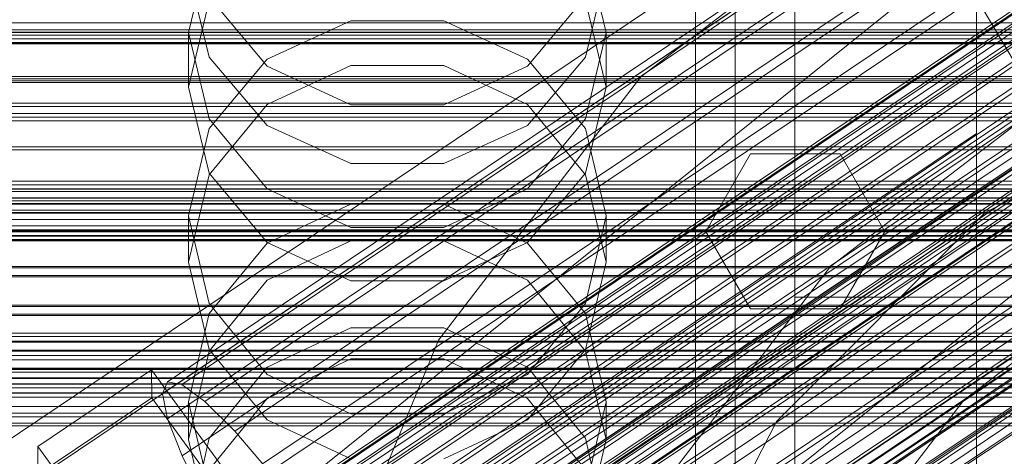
# Model space of a CAD drawing. Header units: millimetres. Extents: x -2233 to 65662, y -50530 to 6847.
# Tile 143 of 256: x 132 to 231, y -34198 to -34154. Entities that reach past the tile are written whole.
import ezdxf

# ---------------------------------------------------------------- set-up
doc = ezdxf.new("R2010")
doc.units = ezdxf.units.MM
for name, color, linetype, lineweight in [('COTAS_O', 1, 'Continuous', 0), ('COTAS_P', 1, 'Continuous', 0), ('frontal_briquetadora', 7, 'Continuous', 0), ('frontal_C01', 7, 'Continuous', 0), ('frontal_C02', 7, 'Continuous', 0), ('frontal_C03', 7, 'Continuous', 0), ('frontal_mezcladora', 7, 'Continuous', 0)]:
    doc.layers.add(name, color=color, linetype=linetype, lineweight=lineweight)
doc.dimstyles.new('R19_100', dxfattribs={"dimtxt": 250, "dimasz": 150, "dimexe": 150, "dimexo": 80, "dimgap": 100, "dimtad": 1, "dimtih": 1, "dimtoh": 1, "dimdsep": 46, "dimcen": 0.09, "dimadec": 0, "dimazin": 0, "dimtfac": 1, "dimtdec": 4, "dimtofl": 0, "dimtmove": 0, "dimatfit": 3, "dimfxl": 1, "dimtolj": 1, "dimtzin": 0, "dimarcsym": 0})

# ---------------------------------------------------------------- blocks, each defined once
blk = doc.blocks.new('DIM_R32_39')
at = {"layer": 'COTAS_O'}
for p, q in [((-1725, -33700), (-1575, -33655)), ((1725, -33700), (1575, -33655)), ((-1725, -34400), (-1725, -33700)), ((-1725, -33700), (1725, -33700)), ((-1725, -33700), (-1575, -33745)), ((1725, -33700), (1575, -33745)), ((1725, -34400), (1725, -33700))]:
    blk.add_line(p, q, dxfattribs=at)
blk.add_text('3450 O', height=250, dxfattribs=at).set_placement((0, -33600))
blk = doc.blocks.new('DIM_R32_40')
at = {"layer": 'COTAS_P'}
for p, q in [((-150, -32200), (550, -32200)), ((550, -32200), (505, -32350)), ((550, -34800), (550, -32200)), ((550, -32200), (595, -32350)), ((550, -34800), (505, -34650)), ((550, -34800), (595, -34650)), ((-150, -34800), (550, -34800))]:
    blk.add_line(p, q, dxfattribs=at)
blk.add_text('2600 P', height=250, rotation=90, dxfattribs=at).set_placement((450, -33500))
blk = doc.blocks.new('DIM_R32_43')
at = {"layer": 'COTAS_O'}
for p, q in [((-650, -34200), (-500, -34155)), ((650, -34200), (500, -34155)), ((-650, -34900), (-650, -34200)), ((-650, -34200), (650, -34200)), ((-650, -34200), (-500, -34245)), ((650, -34200), (500, -34245)), ((650, -34900), (650, -34200))]:
    blk.add_line(p, q, dxfattribs=at)
blk.add_text('1300 O', height=250, dxfattribs=at).set_placement((0, -34100))

msp = doc.modelspace()

# ---------------------------------------------------------------- linework, layer by layer
at = {"layer": 'frontal_briquetadora'}
for p, q in [((210, -34260), (210, -33820)), ((210, -34680), (210, -33820)), ((210, -34060), (210, -34490)), ((210, -34060), (210, -34260)), ((210, -34060), (210, -34305)), ((210, -34496), (210, -34060)), ((200, -34275), (200, -34100)), ((204, -34275), (204, -34100)), ((200, -34138.187), (200, -34156.982)), ((200, -34157.575), (200, -34138.77)), ((200, -34158.168), (200, -34139.352)), ((151.08, -34146.366), (149, -34155.01)), ((191, -34155.01), (188.92, -34146.366)), ((149, -34148.919), (151.08, -34157.498)), ((188.92, -34157.498), (191, -34148.919)), ((149, -34160.516), (151.08, -34151.841)), ((156.906, -34158.429), (151.08, -34151.47)), ((188.92, -34151.47), (183.094, -34158.429)), ((188.92, -34151.841), (191, -34160.516)), ((200, -34154.722), (200, -34151.031)), ((200, -34154.799), (200, -34151.121)), ((200, -34156.491), (200, -34151.864)), ((200, -34156.563), (200, -34151.949)), ((165.326, -34153.841), (156.906, -34157.708)), ((174.674, -34153.841), (165.326, -34153.841)), ((183.094, -34157.708), (174.674, -34153.841)), ((200, -34152.993), (200, -34158.546)), ((200, -34153.073), (200, -34158.612)), ((200, -34161.359), (200, -34154.722)), ((200, -34161.423), (200, -34154.799)), ((149, -34160.516), (149, -34155.01)), ((149, -34155.01), (151.08, -34163.717)), ((188.92, -34163.717), (191, -34155.01)), ((191, -34160.516), (191, -34155.01)), ((200, -34164.021), (200, -34156.491)), ((200, -34164.08), (200, -34156.563)), ((151.08, -34157.498), (156.907, -34164.378)), ((156.906, -34157.708), (151.08, -34164.704)), ((183.093, -34164.378), (188.92, -34157.498)), ((188.92, -34164.704), (183.094, -34157.708)), ((200, -34156.982), (200, -34176.08)), ((200, -34176.682), (200, -34157.575)), ((165.326, -34162.312), (156.906, -34158.429)), ((156.907, -34162.278), (165.327, -34158.361)), ((165.327, -34158.361), (174.673, -34158.361)), ((174.673, -34158.361), (183.093, -34162.278)), ((183.094, -34158.429), (174.674, -34162.312)), ((200, -34177.283), (200, -34158.168)), ((200, -34158.546), (200, -34166.95)), ((200, -34158.612), (200, -34167.004)), ((151.08, -34169.191), (149, -34160.516)), ((191, -34160.516), (188.92, -34169.191)), ((200, -34170.778), (200, -34161.359)), ((200, -34170.831), (200, -34161.423)), ((151.08, -34169.336), (156.907, -34162.278)), ((174.674, -34162.312), (165.326, -34162.312)), ((183.093, -34162.278), (188.92, -34169.336)), ((151.08, -34163.717), (156.906, -34170.746)), ((183.094, -34170.746), (188.92, -34163.717)), ((151.08, -34164.704), (149, -34173.478)), ((156.907, -34164.378), (165.327, -34168.196)), ((174.673, -34168.196), (183.093, -34164.378)), ((191, -34173.478), (188.92, -34164.704)), ((200, -34174.268), (200, -34164.021)), ((200, -34174.315), (200, -34164.08)), ((200, -34166.95), (200, -34178)), ((200, -34167.004), (200, -34178.042)), ((165.327, -34168.196), (174.673, -34168.196)), ((149, -34178.137), (151.08, -34169.336)), ((156.907, -34176.147), (151.08, -34169.191)), ((188.92, -34169.191), (183.093, -34176.147)), ((188.92, -34169.336), (191, -34178.137)), ((156.906, -34170.746), (165.326, -34174.665)), ((174.674, -34174.665), (183.094, -34170.746)), ((200, -34182.75), (200, -34170.778)), ((200, -34182.792), (200, -34170.831)), ((156.906, -34176.216), (165.326, -34172.292)), ((165.326, -34172.292), (174.674, -34172.292)), ((174.674, -34172.292), (183.094, -34176.216)), ((151.08, -34182.307), (149, -34173.478)), ((149, -34178.137), (149, -34173.478)), ((191, -34173.478), (188.92, -34182.308)), ((191, -34178.137), (191, -34173.478)), ((210, -34174.625), (210, -34172.888)), ((210, -34176.894), (210, -34173.435)), ((165.326, -34174.665), (174.674, -34174.665)), ((200, -34186.982), (200, -34174.268)), ((200, -34187.019), (200, -34174.315)), ((210, -34177.757), (210, -34174.625)), ((151.08, -34183.307), (156.906, -34176.216)), ((165.327, -34175.979), (156.907, -34179.943)), ((165.327, -34180.008), (156.907, -34176.147)), ((174.673, -34175.979), (165.327, -34175.979)), ((183.093, -34179.943), (174.673, -34175.979)), ((183.093, -34176.147), (174.673, -34180.008)), ((183.094, -34176.216), (188.92, -34183.307)), ((200, -34176.08), (200, -34195.432)), ((200, -34196.041), (200, -34176.682)), ((200, -34196.649), (200, -34177.283)), ((200, -34179.373), (200, -34177.5)), ((200, -34178.555), (200, -34177.617)), ((200, -34177.617), (200, -34180.422)), ((210, -34183.693), (210, -34176.894)), ((149, -34178.137), (151.08, -34186.938)), ((188.92, -34186.938), (191, -34178.137)), ((200, -34178), (200, -34191.425)), ((200, -34178.042), (200, -34191.457)), ((200, -34183.199), (200, -34178.555)), ((210, -34181.662), (210, -34177.757)), ((200, -34184.922), (200, -34179.373)), ((156.907, -34179.943), (151.08, -34187.085)), ((174.673, -34180.008), (165.327, -34180.008)), ((188.92, -34187.085), (183.093, -34179.943)), ((200, -34180.422), (200, -34186.861)), ((210, -34181.662), (452, -34181.662)), ((210, -34181.662), (210, -34185.567)), ((156.906, -34189.426), (151.08, -34182.307)), ((188.92, -34182.308), (183.094, -34189.426)), ((149, -34192.191), (151.08, -34183.307)), ((188.92, -34183.307), (191, -34192.191)), ((200, -34196.98), (200, -34182.75)), ((200, -34197.013), (200, -34182.792)), ((200, -34191.371), (200, -34183.199)), ((210, -34193.602), (210, -34183.693)), ((165.326, -34184.734), (156.906, -34188.689)), ((174.674, -34184.734), (165.326, -34184.734)), ((183.094, -34188.689), (174.674, -34184.734)), ((200, -34193.932), (200, -34184.922)), ((210, -34185.567), (210, -34188.698)), ((151.08, -34187.085), (149, -34195.992)), ((151.08, -34186.938), (156.907, -34193.996)), ((183.093, -34193.996), (188.92, -34186.938)), ((191, -34195.992), (188.92, -34187.085)), ((200, -34186.861), (200, -34196.687)), ((200, -34201.85), (200, -34186.982)), ((200, -34201.878), (200, -34187.019)), ((156.907, -34191.85), (165.327, -34187.86)), ((165.327, -34187.86), (174.673, -34187.86)), ((174.673, -34187.86), (183.093, -34191.85)), ((156.906, -34188.689), (151.08, -34195.834)), ((165.326, -34193.392), (156.906, -34189.426)), ((183.094, -34189.426), (174.674, -34193.392)), ((188.92, -34195.834), (183.094, -34188.689)), ((210, -34188.698), (210, -34190.436)), ((200, -34202.757), (200, -34191.371)), ((200, -34191.425), (200, -34206.897)), ((200, -34191.457), (200, -34206.92)), ((151.08, -34201.121), (149, -34192.191)), ((149, -34195.992), (149, -34192.191)), ((151.08, -34199.039), (156.907, -34191.85)), ((183.093, -34191.85), (188.92, -34199.039)), ((191, -34192.191), (188.92, -34201.121)), ((191, -34195.992), (191, -34192.191)), ((174.674, -34193.392), (165.326, -34193.392)), ((156.907, -34193.996), (165.327, -34197.913)), ((174.673, -34197.913), (183.093, -34193.996)), ((200, -34206.057), (200, -34193.932)), ((210, -34206.283), (210, -34193.602)), ((200, -34195.432), (200, -34214.989)), ((151.08, -34195.834), (149, -34204.781)), ((149, -34195.992), (151.08, -34204.898)), ((191, -34204.781), (188.92, -34195.834)), ((188.92, -34204.898), (191, -34195.992)), ((200, -34215.602), (200, -34196.041)), ((200, -34216.216), (200, -34196.649)), ((200, -34196.687), (200, -34209.523)), ((200, -34213.121), (200, -34196.98)), ((200, -34213.146), (200, -34197.013))]:
    msp.add_line(p, q, dxfattribs=at)
at = {"layer": 'frontal_C01'}
for p, q in [((146.872, -34190.195), (331.181, -34066.326)), ((148.32, -34190.459), (332.629, -34066.59)), ((146.383, -34191.37), (330.692, -34067.501)), ((150.629, -34192.146), (334.938, -34068.277)), ((141.045, -34214.165), (354.844, -34070.476)), ((141.218, -34213.748), (355.017, -34070.06)), ((141.731, -34213.842), (355.53, -34070.154)), ((146.887, -34193.906), (331.197, -34070.037)), ((141.224, -34215.063), (355.022, -34071.375)), ((142.549, -34214.439), (356.348, -34070.751)), ((153.641, -34195.139), (337.95, -34071.27)), ((143.617, -34215.5), (357.415, -34071.812)), ((141.742, -34216.382), (355.541, -34072.694)), ((144.861, -34216.952), (358.659, -34073.263)), ((142.565, -34218.032), (356.363, -34074.344)), ((148.35, -34197.629), (332.659, -34073.759)), ((359.995, -34075.007), (146.196, -34218.695)), ((157.152, -34199.236), (341.461, -34075.367)), ((143.635, -34219.9), (357.434, -34076.212)), ((147.533, -34220.612), (361.332, -34076.924)), ((144.881, -34221.859), (358.68, -34078.171)), ((150.672, -34202.285), (334.981, -34078.415)), ((148.779, -34222.571), (362.578, -34078.883)), ((146.218, -34223.776), (360.017, -34080.087)), ((345.231, -34080.288), (160.922, -34204.157)), ((149.85, -34224.439), (363.648, -34080.751)), ((147.554, -34225.519), (361.352, -34081.831)), ((150.672, -34226.089), (364.471, -34082.401)), ((148.798, -34226.971), (362.596, -34083.283)), ((149.865, -34228.032), (363.664, -34084.343)), ((151.191, -34227.408), (364.989, -34083.72)), ((153.694, -34207.557), (338.003, -34083.688)), ((150.683, -34228.629), (364.482, -34084.941)), ((151.196, -34228.723), (364.995, -34085.035)), ((151.369, -34228.306), (365.168, -34084.618)), ((164.693, -34209.566), (349.002, -34085.697)), ((157.211, -34213.086), (341.52, -34089.217)), ((168.21, -34215.095), (352.519, -34091.226)), ((160.982, -34218.495), (345.291, -34094.626)), ((171.232, -34220.367), (355.541, -34096.498)), ((164.752, -34223.416), (349.061, -34099.547)), ((173.554, -34225.023), (357.863, -34101.154)), ((168.263, -34227.513), (352.572, -34103.643)), ((175.016, -34228.746), (359.326, -34104.877)), ((171.275, -34230.506), (355.584, -34106.637)), ((173.584, -34232.193), (357.893, -34108.323)), ((175.521, -34231.282), (359.83, -34107.412)), ((175.032, -34232.457), (359.341, -34108.588)), ((228.298, -34130.544), (130, -34196.607)), ((228.298, -34405.548), (228.298, -34130.544)), ((130, -34202.366), (228.298, -34136.303)), ((228.298, -34136.303), (228.298, -34411.307)), ((-311.15, -34155.294), (311.15, -34155.294)), ((-311.15, -34156.168), (311.15, -34156.168)), ((-311.15, -34159.457), (311.15, -34159.457)), ((-311.15, -34160.075), (311.15, -34160.075)), ((-311.15, -34162.143), (311.15, -34162.143)), ((-311.15, -34162.463), (311.15, -34162.463)), ((-311.15, -34163.168), (311.15, -34163.168)), ((133.809, -34196.688), (145.277, -34188.98)), ((145.277, -34188.98), (145.289, -34191.803)), ((145.277, -34188.98), (172.809, -34226.692)), ((146.383, -34191.37), (146.872, -34190.195)), ((146.872, -34190.195), (148.32, -34190.459)), ((148.32, -34190.459), (150.629, -34192.146)), ((146.887, -34193.906), (146.383, -34191.37)), ((145.289, -34191.803), (133.821, -34199.51)), ((172.821, -34229.514), (145.289, -34191.803)), ((150.629, -34192.146), (153.641, -34195.139)), ((148.35, -34197.629), (146.887, -34193.906)), ((153.641, -34195.139), (157.152, -34199.236)), ((133.821, -34199.51), (133.809, -34196.688)), ((161.341, -34234.399), (133.809, -34196.688)), ((150.672, -34202.285), (148.35, -34197.629))]:
    msp.add_line(p, q, dxfattribs=at)
at = {"layer": 'frontal_C02'}
for p, q in [((228.298, -34165.201), (228.298, -33874.707)), ((228.298, -33880.437), (228.298, -34170.932)), ((413.642, -34465.236), (153.642, -34025.236)), ((146.872, -34224.444), (331.181, -34101.19)), ((148.32, -34224.602), (332.629, -34101.347)), ((146.383, -34225.727), (330.692, -34102.473)), ((150.629, -34226.19), (334.938, -34102.935)), ((141.218, -34247.953), (355.017, -34104.978)), ((141.731, -34248.009), (355.53, -34105.034)), ((146.887, -34228.363), (331.197, -34105.109)), ((141.045, -34248.408), (354.844, -34105.432)), ((141.224, -34249.342), (355.022, -34106.366)), ((142.549, -34248.572), (356.348, -34105.596)), ((153.641, -34229.099), (337.95, -34105.844)), ((143.617, -34249.602), (357.415, -34106.627)), ((141.742, -34250.692), (355.541, -34107.716)), ((144.861, -34251.031), (358.659, -34108.056)), ((148.35, -34232.173), (332.659, -34108.918)), ((142.565, -34252.365), (356.363, -34109.39)), ((359.995, -34109.785), (146.196, -34252.761)), ((157.152, -34233.131), (341.461, -34109.877)), ((143.635, -34254.249), (357.434, -34111.273)), ((150.672, -34236.896), (334.981, -34113.641)), ((345.231, -34114.758), (160.922, -34238.012)), ((153.694, -34242.211), (338.003, -34118.957)), ((228.298, -34165.201), (130, -34230.937)), ((228.298, -34455.696), (228.298, -34165.201)), ((228.298, -34165.201), (228.298, -34170.932)), ((130, -34236.667), (228.298, -34170.932)), ((228.298, -34170.932), (228.298, -34461.426))]:
    msp.add_line(p, q, dxfattribs=at)
at = {"layer": 'frontal_C03'}
for p, q in [((-1424.399, -35474.583), (1405.601, -33199.271)), ((-1405.601, -35497.963), (1424.399, -33222.651)), ((1250, -34154.065), (-1250, -34154.065)), ((1250, -34154.768), (-1250, -34154.768)), ((1250, -34154.997), (-1250, -34154.997)), ((1250, -34155.013), (-1250, -34155.013)), ((1250, -34155.663), (-1250, -34155.663)), ((1250, -34156.026), (-1250, -34156.026)), ((1250, -34156.049), (-1250, -34156.049)), ((1250, -34156.093), (-1250, -34156.093)), ((1250, -34159.696), (-1250, -34159.696)), ((1250, -34159.887), (-1250, -34159.887)), ((1250, -34163.536), (-1250, -34163.536)), ((1250, -34163.902), (-1250, -34163.902)), ((1250, -34166.546), (-1250, -34166.546)), ((1250, -34166.832), (-1250, -34166.832)), ((1496, -34170.757), (-1496, -34170.757)), ((1250, -34169.972), (-1250, -34169.972)), ((1250, -34170.359), (-1250, -34170.359)), ((1496, -34170.784), (-1496, -34170.784)), ((1496, -34171.676), (-1496, -34171.676)), ((1496, -34171.703), (-1496, -34171.703)), ((1250, -34171.024), (-1250, -34171.024)), ((1496, -34172.225), (-1496, -34172.225)), ((1496, -34172.302), (-1496, -34172.302)), ((-1250, -34171.957), (1250, -34171.957)), ((1496, -34173.144), (-1496, -34173.144)), ((1496, -34173.22), (-1496, -34173.22)), ((1250, -34172.898), (-1250, -34172.898)), ((1250, -34173.831), (-1250, -34173.831)), ((1250, -34174.497), (-1250, -34174.497)), ((1496, -34174.965), (-1496, -34174.965)), ((1496, -34175.08), (-1496, -34175.08)), ((1250, -34174.883), (-1250, -34174.883)), ((1250, -34175.038), (-1250, -34175.038)), ((-1250, -34175.47), (1250, -34175.47)), ((1250, -34175.532), (-1250, -34175.532)), ((1496, -34175.884), (-1496, -34175.884)), ((1496, -34175.998), (-1496, -34175.998)), ((-1250, -34175.87), (1250, -34175.87)), ((1496, -34178.56), (-1496, -34178.56)), ((-1496, -34178.695), (1496, -34178.695)), ((1496, -34179.478), (-1496, -34179.478)), ((-1496, -34179.613), (1496, -34179.613)), ((1496, -34182.461), (-1496, -34182.461)), ((1496, -34182.596), (-1496, -34182.596)), ((1496, -34183.38), (-1496, -34183.38)), ((1496, -34183.515), (-1496, -34183.515)), ((1250, -34185.287), (-1250, -34185.287)), ((1250, -34185.624), (-1250, -34185.624)), ((1496, -34186.076), (-1496, -34186.076)), ((1496, -34186.191), (-1496, -34186.191)), ((1496, -34186.995), (-1496, -34186.995)), ((1496, -34187.109), (-1496, -34187.109)), ((1250, -34187.524), (-1250, -34187.524)), ((1250, -34187.955), (-1250, -34187.955)), ((1496, -34188.854), (-1496, -34188.854)), ((1496, -34188.931), (-1496, -34188.931)), ((1250, -34188.806), (-1250, -34188.806)), ((1250, -34189.192), (-1250, -34189.192)), ((1496, -34189.773), (-1496, -34189.773)), ((1496, -34189.849), (-1496, -34189.849)), ((1496, -34190.372), (-1496, -34190.372)), ((1496, -34190.399), (-1496, -34190.399)), ((1250, -34189.858), (-1250, -34189.858)), ((1496, -34191.291), (-1496, -34191.291)), ((1496, -34191.318), (-1496, -34191.318)), ((-1250, -34190.791), (1250, -34190.791)), ((1250, -34191.732), (-1250, -34191.732)), ((1250, -34192.665), (-1250, -34192.665)), ((1250, -34193.331), (-1250, -34193.331)), ((1250, -34193.717), (-1250, -34193.717)), ((1250, -34194.324), (-1250, -34194.324)), ((1250, -34194.61), (-1250, -34194.61))]:
    msp.add_line(p, q, dxfattribs=at)
at = {"layer": 'frontal_mezcladora'}
for p, q in [((194.49, -34159.49), (221, -34139.149)), ((174.149, -34186), (194.49, -34159.49)), ((229.16, -34173.143), (255.643, -34159.65)), ((213.582, -34178.582), (234.5, -34162.531)), ((201.047, -34175.047), (205.547, -34167.252)), ((205.547, -34167.252), (214.547, -34167.252)), ((214.547, -34167.252), (219.047, -34175.047)), ((208.143, -34194.16), (229.16, -34173.143)), ((205.547, -34182.841), (201.047, -34175.047)), ((219.047, -34175.047), (214.547, -34182.841)), ((197.531, -34199.5), (213.582, -34178.582)), ((227.017, -34192.017), (244, -34178.986)), ((214.547, -34182.841), (205.547, -34182.841)), ((161.361, -34216.871), (174.149, -34186)), ((213.986, -34209), (227.017, -34192.017)), ((194.65, -34220.643), (208.143, -34194.16))]:
    msp.add_line(p, q, dxfattribs=at)

# ---------------------------------------------------------------- dimensions: what is measured, and where the dimension line sits
at = {"layer": 'COTAS_O'}
for p1, p2, picture, middle in [((-1725, -34400), (1725, -34400), 'DIM_R32_39', (0, -33700)), ((-650, -34900), (650, -34900), 'DIM_R32_43', (0, -34200))]:
    dim = msp.add_aligned_dim(p1=p1, p2=p2, distance=700, text='<> O', dimstyle='R19_100', dxfattribs=at)
    dim.commit()
    dim.dimension.update_dxf_attribs({"geometry": picture, "text_midpoint": middle})
at = {"layer": 'COTAS_P'}
dim = msp.add_aligned_dim(p1=(-150, -34800), p2=(-150, -32200), distance=-700, text='<> P', dimstyle='R19_100', dxfattribs=at)
dim.commit()
dim.dimension.update_dxf_attribs({"geometry": 'DIM_R32_40', "text_midpoint": (550, -33500)})

doc.saveas('drawing.dxf')
